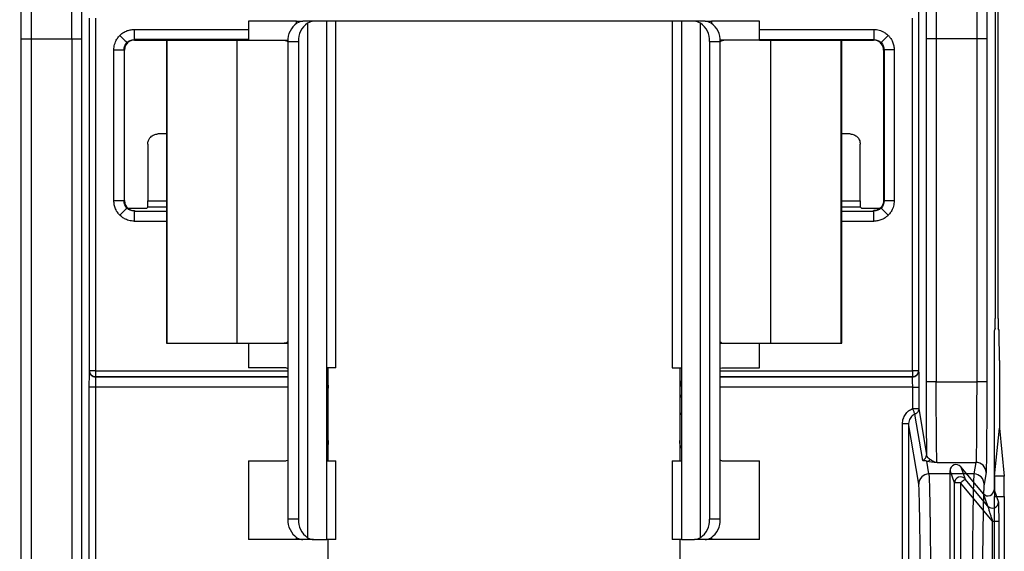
# Model space of a CAD drawing. Extents: x 897.4 to 914.4, y -8.5 to 2.5.
# Tile 26 of 102: x 902.4 to 903.4, y -1.2 to -0.7. Entities that reach past the tile are written whole.
import ezdxf

# ---------------------------------------------------------------- set-up
doc = ezdxf.new("R2010")
doc.units = 0
doc.header["$LTSCALE"] = 4
doc.header["$MEASUREMENT"] = 0
doc.layers.get('0').update_dxf_attribs({"linetype": 'CONTINUOUS'})
doc.layers.get('DEFPOINTS').update_dxf_attribs({"linetype": 'CONTINUOUS'})
doc.layers.add('DIMENSIONS', color=140, linetype='CONTINUOUS')
doc.styles.get("Standard").update_dxf_attribs({"font": 'romans.shx'})
doc.dimstyles.get("Standard").update_dxf_attribs({"dimtxt": 0.15, "dimasz": 0.18, "dimexe": 0.0625, "dimexo": 0.125, "dimgap": 0.0625, "dimtad": 0, "dimtih": 1, "dimtoh": 1, "dimzin": 0, "dimdsep": 46, "dimtxsty": 'Standard', "dimcen": 0, "dimadec": 0, "dimazin": 0, "dimtfac": 1, "dimtofl": 0, "dimtmove": 0, "dimatfit": 3, "dimfxl": 1, "dimtolj": 1, "dimtzin": 0, "dimarcsym": 0})

# ---------------------------------------------------------------- blocks, each defined once
blk = doc.blocks.new('*D13')
at = {"layer": 'DEFPOINTS', "color": 0, "transparency": 16777216}
for p in [(901.68601, -0.17773), (902.1819, -0.17773), (901.68601, -2.29483)]:
    blk.add_point(p, dxfattribs=at)
at = {"layer": 'DIMENSIONS', "color": 0, "lineweight": -2, "transparency": 16777216}
for p, q in [((901.68601, -0.30273), (901.68601, -2.35733)), ((902.1819, -0.30273), (902.1819, -2.35733)), ((901.86601, -2.29483), (902.0019, -2.29483)), ((902.1819, -2.29483), (902.3619, -2.29483))]:
    blk.add_line(p, q, dxfattribs=at)
at = {"layer": 'DIMENSIONS', "color": 0, "transparency": 16777216}
for points in [[(901.86601, -2.26483), (901.86601, -2.32483), (901.68601, -2.29483)], [(902.0019, -2.26483), (902.0019, -2.32483), (902.1819, -2.29483)]]:
    blk.add_solid(points, dxfattribs=at)
at = {"layer": 'DIMENSIONS', "color": 0, "transparency": 16777216, "insert": (902.83154, -2.29483), "char_height": 0.15, "attachment_point": 5}
blk.add_mtext('\\A1;0.50\\P [12.6]', dxfattribs=at)

msp = doc.modelspace()

# ---------------------------------------------------------------- linework, layer by layer
for p, q in [((903.37248, -0.57055), (903.37248, -0.96845)), ((903.37524, -0.96845), (903.37524, -0.57055)), ((903.29768, -0.6698), (903.29768, -1.01971)), ((902.4901, -1.01971), (902.4901, -0.67571)), ((902.49601, -0.67571), (902.49601, -1.01971)), ((902.6451, -0.67891), (902.6451, -0.69741)), ((902.69164, -0.67891), (902.6451, -0.67891)), ((902.69164, -0.67891), (902.69784, -0.67891)), ((902.69164, -0.68101), (902.69164, -0.67891)), ((902.70838, -0.67891), (902.69784, -0.67891)), ((902.70248, -0.68069), (902.70248, -1.18225)), ((902.72111, -0.67891), (902.70838, -0.67891)), ((902.72111, -1.18403), (902.72111, -0.67891)), ((902.73011, -0.67891), (902.72111, -0.67891)), ((902.73011, -1.0167), (902.73011, -0.67891)), ((903.05767, -0.67891), (902.73011, -0.67891)), ((903.05767, -0.67891), (903.05767, -1.0167)), ((903.06667, -0.67891), (903.05767, -0.67891)), ((903.06667, -0.67891), (903.06667, -1.18403)), ((903.0794, -0.67891), (903.06667, -0.67891)), ((903.08994, -0.67891), (903.0794, -0.67891)), ((903.0853, -1.18225), (903.0853, -0.68069)), ((903.08994, -0.67891), (903.09615, -0.67891)), ((903.14268, -0.67891), (903.09615, -0.67891)), ((903.09615, -0.67891), (903.09615, -0.68101)), ((903.14268, -0.69741), (903.14268, -0.67891)), ((903.29178, -1.01971), (903.29178, -0.67571)), ((902.53354, -0.68687), (902.53354, -0.69671)), ((902.53354, -0.68687), (902.6451, -0.68687)), ((903.14268, -0.68687), (903.25424, -0.68687)), ((903.25424, -0.68687), (903.25424, -0.69671)), ((902.42361, -1.31346), (902.42361, -0.69583)), ((902.42361, -0.69583), (902.43345, -0.69583)), ((902.43345, -0.69583), (902.47284, -0.69583)), ((902.43345, -1.31346), (902.43345, -0.69583)), ((902.47284, -0.69583), (902.47284, -1.31346)), ((902.47284, -0.69583), (902.48268, -0.69583)), ((902.48268, -1.31346), (902.48268, -0.69583)), ((902.53354, -0.69671), (902.53397, -0.69714)), ((902.6451, -0.69671), (902.53354, -0.69671)), ((902.53397, -0.69714), (902.6451, -0.69714)), ((902.56494, -0.69741), (902.56494, -0.99269)), ((902.56525, -0.69741), (902.56494, -0.69741)), ((902.56525, -0.99269), (902.56525, -0.69741)), ((902.56525, -0.69741), (902.56527, -0.69741)), ((902.56527, -0.99269), (902.56527, -0.69741)), ((902.56554, -0.69741), (902.56527, -0.69741)), ((902.56554, -0.69741), (902.56554, -0.99269)), ((902.56554, -0.69741), (902.63387, -0.69741)), ((902.63387, -0.99269), (902.63387, -0.69741)), ((902.63387, -0.69741), (902.67976, -0.69741)), ((902.67976, -0.69741), (902.6833, -0.69741)), ((902.68327, -0.69859), (902.69361, -0.69859)), ((902.68327, -0.69859), (902.68327, -1.16434)), ((902.69361, -0.69859), (902.69361, -1.16434)), ((903.09418, -0.69859), (903.09418, -1.16434)), ((903.09418, -0.69859), (903.10451, -0.69859)), ((903.10803, -0.69741), (903.10449, -0.69741)), ((903.10451, -1.16434), (903.10451, -0.69859)), ((903.15391, -0.69741), (903.10803, -0.69741)), ((903.14268, -0.69671), (903.25424, -0.69671)), ((903.14268, -0.69714), (903.25381, -0.69714)), ((903.15391, -0.99269), (903.15391, -0.69741)), ((903.22224, -0.69741), (903.15391, -0.69741)), ((903.22224, -0.99269), (903.22224, -0.69741)), ((903.22285, -0.69741), (903.22224, -0.69741)), ((903.22285, -0.99269), (903.22285, -0.69741)), ((903.25381, -0.69714), (903.25424, -0.69671)), ((903.26816, -0.69263), (903.2612, -0.69959)), ((903.30511, -0.69583), (903.30511, -1.03021)), ((903.31495, -0.69583), (903.30511, -0.69583)), ((903.31495, -0.69583), (903.31495, -1.03021)), ((903.35433, -0.69583), (903.31495, -0.69583)), ((903.35433, -0.69583), (903.35433, -1.03021)), ((903.36417, -0.69583), (903.35433, -0.69583)), ((903.36417, -0.69583), (903.36417, -1.03021)), ((902.51386, -0.85402), (902.51386, -0.70655)), ((902.51386, -0.70655), (902.5237, -0.70655)), ((902.5237, -0.70655), (902.5237, -0.85402)), ((902.52413, -0.70698), (902.5237, -0.70655)), ((902.52413, -0.85359), (902.52413, -0.70698)), ((903.26408, -0.70655), (903.26365, -0.70698)), ((903.26365, -0.70698), (903.26365, -0.85359)), ((903.26408, -0.70655), (903.26408, -0.85402)), ((903.27392, -0.70655), (903.26408, -0.70655)), ((903.27392, -0.70655), (903.27392, -0.85402)), ((902.56494, -0.78873), (902.55664, -0.78873)), ((903.23114, -0.78873), (903.22285, -0.78873)), ((902.54681, -0.79879), (902.54684, -0.85379)), ((903.24095, -0.85379), (903.24097, -0.79879)), ((902.5237, -0.85402), (902.52413, -0.85359)), ((903.26365, -0.85359), (903.26408, -0.85402)), ((902.5237, -0.85402), (902.51386, -0.85402)), ((902.52763, -0.86094), (902.54579, -0.86094)), ((902.54678, -0.85995), (902.54579, -0.86094)), ((902.56494, -0.85995), (902.54678, -0.85995)), ((902.54684, -0.85379), (902.56494, -0.85379)), ((903.22285, -0.85379), (903.24095, -0.85379)), ((903.241, -0.85995), (903.22285, -0.85995)), ((903.24095, -0.85379), (903.24095, -0.85404)), ((903.24199, -0.86094), (903.241, -0.85995)), ((903.24199, -0.86094), (903.26014, -0.86094)), ((903.26816, -0.86794), (903.2612, -0.86098)), ((903.27392, -0.85402), (903.26408, -0.85402)), ((902.53354, -0.86343), (902.53397, -0.86343)), ((902.53397, -0.86343), (902.53354, -0.86386)), ((902.53354, -0.86386), (902.53354, -0.87371)), ((902.53354, -0.86386), (902.56494, -0.86386)), ((903.22285, -0.86386), (903.25424, -0.86386)), ((903.25424, -0.86386), (903.25381, -0.86343)), ((903.25381, -0.86343), (903.25424, -0.86343)), ((903.25424, -0.87371), (903.25424, -0.86386)), ((902.53354, -0.87371), (902.56494, -0.87371)), ((903.22285, -0.87371), (903.25424, -0.87371)), ((903.3724, -0.97829), (903.37155, -0.97998)), ((903.37617, -0.97998), (903.37533, -0.97829)), ((902.56494, -0.99269), (902.56525, -0.99269)), ((902.56527, -0.99269), (902.56525, -0.99269)), ((902.56527, -0.99269), (902.56554, -0.99269)), ((902.56554, -0.99269), (902.63387, -0.99269)), ((902.63387, -0.99269), (902.67976, -0.99269)), ((902.6451, -0.99269), (902.6451, -1.0167)), ((902.67976, -0.99269), (902.68327, -0.99269)), ((903.10451, -0.99269), (903.10803, -0.99269)), ((903.10803, -0.99269), (903.15391, -0.99269)), ((903.14268, -1.0167), (903.14268, -0.99269)), ((903.15391, -0.99269), (903.22224, -0.99269)), ((903.22224, -0.99269), (903.22285, -0.99269)), ((902.68161, -1.0167), (902.6451, -1.0167)), ((902.68161, -1.0167), (902.68327, -1.01728)), ((902.73011, -1.0167), (902.72111, -1.0167)), ((902.72263, -1.03639), (902.72263, -1.0167)), ((903.05767, -1.0167), (903.06667, -1.0167)), ((903.06515, -1.0167), (903.06515, -1.03639)), ((903.10451, -1.01708), (903.10617, -1.0167)), ((903.10617, -1.0167), (903.14268, -1.0167)), ((903.3713, -1.0095), (903.3713, -1.1356)), ((903.37642, -1.0095), (903.37642, -1.07558)), ((902.49002, -1.01979), (902.4901, -1.01971)), ((902.49601, -1.01971), (902.4901, -1.01971)), ((902.49601, -1.02561), (902.49592, -1.0257)), ((902.68327, -1.0257), (902.49592, -1.0257)), ((902.49601, -1.01971), (902.49601, -1.02561)), ((902.49601, -1.01971), (902.68327, -1.01971)), ((902.68327, -1.02561), (902.49601, -1.02561)), ((903.10451, -1.01971), (903.29178, -1.01971)), ((903.29178, -1.02561), (903.10451, -1.02561)), ((903.29186, -1.0257), (903.10451, -1.0257)), ((903.29768, -1.01971), (903.29178, -1.01971)), ((903.29178, -1.01971), (903.29178, -1.02561)), ((903.29186, -1.0257), (903.29178, -1.02561)), ((903.29768, -1.01971), (903.29777, -1.01979)), ((902.48988, -1.20674), (902.48988, -1.03554)), ((902.49579, -1.03554), (902.48988, -1.03554)), ((902.49579, -1.03554), (902.49579, -1.20674)), ((902.68327, -1.03554), (902.49579, -1.03554)), ((902.72111, -1.03286), (902.72241, -1.03473)), ((903.06537, -1.03473), (903.06667, -1.03286)), ((903.292, -1.03554), (903.10451, -1.03554)), ((903.292, -1.0564), (903.292, -1.03554)), ((903.292, -1.03554), (903.2979, -1.03554)), ((903.2979, -1.03554), (903.2979, -1.0564)), ((903.31495, -1.03021), (903.30511, -1.03021)), ((903.31495, -1.03021), (903.35433, -1.03021)), ((903.36417, -1.03021), (903.35433, -1.03021)), ((902.72263, -1.04533), (902.72111, -1.04316)), ((902.72263, -1.04548), (902.72111, -1.0433)), ((902.72263, -1.08757), (902.72263, -1.03639)), ((903.06515, -1.03639), (903.06515, -1.08757)), ((903.06667, -1.04316), (903.06515, -1.04533)), ((903.06667, -1.0433), (903.06515, -1.04548)), ((902.72263, -1.06264), (902.72111, -1.06046)), ((903.06667, -1.06046), (903.06515, -1.06264)), ((903.292, -1.0564), (903.2979, -1.0564)), ((903.30173, -1.10701), (903.29421, -1.06187)), ((903.2979, -1.0564), (903.30542, -1.10155)), ((903.28215, -1.07102), (903.28806, -1.07102)), ((903.28215, -1.20674), (903.28215, -1.07102)), ((903.28806, -1.07102), (903.28806, -1.20674)), ((903.29788, -1.12998), (903.28806, -1.07102)), ((903.37176, -1.12237), (903.37642, -1.07558)), ((903.37642, -1.07558), (903.38109, -1.12237)), ((902.72263, -1.10726), (902.72263, -1.08757)), ((903.06515, -1.08757), (903.06515, -1.10726)), ((902.6451, -1.10726), (902.6451, -1.18403)), ((902.6451, -1.10726), (902.68161, -1.10726)), ((902.68327, -1.10688), (902.68161, -1.10726)), ((902.72111, -1.10726), (902.73011, -1.10726)), ((902.73011, -1.18403), (902.73011, -1.10726)), ((903.05767, -1.10726), (903.05767, -1.18403)), ((903.05767, -1.10726), (903.06667, -1.10726)), ((903.10617, -1.10726), (903.10451, -1.10668)), ((903.10617, -1.10726), (903.14268, -1.10726)), ((903.14268, -1.18403), (903.14268, -1.10726)), ((903.30772, -1.12016), (903.30564, -1.10766)), ((903.31568, -1.10884), (903.3536, -1.10884)), ((903.3536, -1.10884), (903.35171, -1.12016)), ((903.35171, -1.12016), (903.30772, -1.12016)), ((903.33272, -1.12885), (903.32836, -1.11687)), ((903.32836, -1.3252), (903.32836, -1.11687)), ((903.33879, -1.11308), (903.34315, -1.12506)), ((903.36087, -1.1394), (903.33879, -1.11308)), ((903.36344, -1.11867), (903.36156, -1.12998)), ((903.33272, -1.31322), (903.33272, -1.12885)), ((903.33862, -1.12885), (903.33272, -1.12885)), ((903.33862, -1.12885), (903.33862, -1.31322)), ((903.36986, -1.16608), (903.33862, -1.12885)), ((903.36523, -1.15138), (903.34315, -1.12506)), ((903.38109, -1.12237), (903.37176, -1.12237)), ((903.36523, -1.15138), (903.36087, -1.1394)), ((903.3713, -1.1356), (903.37566, -1.14758)), ((903.3716, -1.30009), (903.3716, -1.14198)), ((903.3716, -1.14198), (903.38125, -1.14198)), ((903.38125, -1.14198), (903.38125, -1.30009)), ((902.69361, -1.16434), (902.68327, -1.16434)), ((903.10451, -1.16434), (903.09418, -1.16434)), ((903.36986, -1.27599), (903.36986, -1.16608)), ((903.36986, -1.16608), (903.37576, -1.16608)), ((903.37576, -1.16608), (903.37576, -1.27599)), ((902.69164, -1.18403), (902.6451, -1.18403)), ((902.69164, -1.18403), (902.69164, -1.18193)), ((902.69784, -1.18403), (902.69164, -1.18403)), ((902.70838, -1.18403), (902.69784, -1.18403)), ((902.70838, -1.18403), (902.72111, -1.18403)), ((902.73011, -1.18403), (902.72111, -1.18403)), ((902.72263, -1.21273), (902.72263, -1.18403)), ((903.06667, -1.18403), (903.05767, -1.18403)), ((903.06515, -1.18403), (903.06515, -1.21273)), ((903.06667, -1.18403), (903.0794, -1.18403)), ((903.08994, -1.18403), (903.0794, -1.18403)), ((903.09615, -1.18403), (903.08994, -1.18403)), ((903.09615, -1.18193), (903.09615, -1.18403)), ((903.14268, -1.18403), (903.09615, -1.18403))]:
    msp.add_line(p, q)
at = {"flags": 128}
for points in [[(902.51962, -0.69263), (902.52097, -0.69398), (902.52227, -0.69528), (902.52346, -0.69647), (902.52451, -0.69752), (902.52538, -0.69839), (902.52603, -0.69904), (902.52643, -0.69944), (902.52658, -0.69959)], [(902.52658, -0.86098), (902.52643, -0.86113), (902.52603, -0.86154), (902.52538, -0.86218), (902.52451, -0.86305), (902.52346, -0.8641), (902.52227, -0.8653), (902.52097, -0.86659), (902.51962, -0.86794)], [(903.34315, -1.12506), (903.34305, -1.12513), (903.34279, -1.12535), (903.34237, -1.12571), (903.34181, -1.12618), (903.34112, -1.12675), (903.34034, -1.12741), (903.3395, -1.12812), (903.33862, -1.12885)]]:
    msp.add_lwpolyline(points, dxfattribs=at)
for centre, radius, start, end in [((902.70387, -0.69765), 0.02062, 124.64028, 182.61467), ((902.7142, -0.69765), 0.02062, 124.64055, 182.61458), ((903.07358, -0.69765), 0.02062, 357.38527, 55.35969), ((903.08392, -0.69765), 0.02062, 357.38531, 55.35965), ((902.49592, -1.01979), 0.00591, 180.00471, 269.99494), ((903.29186, -1.01979), 0.00591, 270.00514, 359.99478), ((903.29952, -1.10154), 0.0059, 291.9697, 359.94907), ((903.30549, -1.10223), 0.00543, 271.56876, 314.80381), ((903.3536, -1.11868), 0.00984, 0.06882, 90.00764), ((903.30772, -1.13), 0.00984, 89.99228, 179.9312), ((903.35172, -1.13), 0.00984, 0.06871, 90.00775), ((903.33862, -1.12885), 0.00591, 40.02152, 179.97846), ((903.36975, -1.14758), 0.00591, 220.02168, 359.9783), ((902.70387, -1.16528), 0.02062, 177.38531, 235.35977), ((902.7142, -1.16528), 0.02062, 177.38539, 235.35949), ((903.07358, -1.16528), 0.02062, 304.64026, 2.61476), ((903.08392, -1.16528), 0.02062, 304.6403, 2.61472)]:
    msp.add_arc(centre, radius, start, end)
for centre, major_axis, ratio, start_param, end_param in [((903.3724, -0.96845), (0, 0.00984), 0.008727, 3.159046, 4.712389), ((903.37533, -0.96845), (0, 0.00984), 0.008727, 1.570796, 3.124139), ((903.37156, -1.0095), (0, 0.02953), 0.008727, 0.017453, 1.570796), ((903.37617, -1.0095), (0, 0.02953), 0.008727, 4.712389, 6.265732), ((903.33426, -1.11687), (-0.00202, 0.00555), 0.999675, 5.061559, 7.504811), ((903.37177, -1.14198), (0, 0.01969), 0.008727, 0.08727, 1.570796), ((903.38107, -1.14198), (0, 0.01969), 0.008727, 4.712389, 6.195916), ((903.36539, -1.1356), (0.00202, -0.00555), 0.999675, 5.061559, 7.504811)]:
    msp.add_ellipse(centre, major_axis=major_axis, ratio=ratio, start_param=start_param, end_param=end_param)
for points, knots in [([(902.43345, -0.69583), (902.43345, -0.6863), (902.43344, -0.67678), (902.43339, -0.65897), (902.43335, -0.65069), (902.43325, -0.63644), (902.43319, -0.63048), (902.43306, -0.62165), (902.43299, -0.61878), (902.43292, -0.61765)], [0, 0, 0, 0, 0.25, 0.25, 0.5, 0.5, 0.75, 0.75, 1, 1, 1, 1]), ([(902.47284, -0.69583), (902.47284, -0.69394), (902.47284, -0.69011), (902.47284, -0.68429), (902.47285, -0.67834), (902.47287, -0.6723), (902.47289, -0.66622), (902.47291, -0.66016), (902.47294, -0.65419), (902.47297, -0.64837), (902.473, -0.64278), (902.47304, -0.63751), (902.47309, -0.63264), (902.47313, -0.62825), (902.47319, -0.62445), (902.47324, -0.62134), (902.4733, -0.61894), (902.47334, -0.61808), (902.47337, -0.61765)], [0, 0, 0, 0, 0.049462, 0.100663, 0.153603, 0.208281, 0.264698, 0.322853, 0.382746, 0.444378, 0.507748, 0.572856, 0.639702, 0.708287, 0.778608, 0.850668, 0.924465, 1, 1, 1, 1]), ([(903.31442, -0.61765), (903.31443, -0.61792), (903.31446, -0.61845), (903.3145, -0.61977), (903.31454, -0.62142), (903.31458, -0.62342), (903.31462, -0.62574), (903.31465, -0.62834), (903.31468, -0.6312), (903.31471, -0.63429), (903.31474, -0.63759), (903.31477, -0.64106), (903.31479, -0.64469), (903.31481, -0.64844), (903.31484, -0.65229), (903.31486, -0.65623), (903.31487, -0.66022), (903.31489, -0.66425), (903.3149, -0.6683), (903.31491, -0.67235), (903.31492, -0.67638), (903.31493, -0.68038), (903.31494, -0.68433), (903.31494, -0.68823), (903.31495, -0.69205), (903.31495, -0.69458), (903.31495, -0.69583)], [0, 0, 0, 0, 0.050554, 0.100335, 0.149343, 0.197578, 0.245041, 0.291731, 0.337648, 0.382793, 0.427164, 0.470763, 0.513589, 0.555643, 0.596923, 0.637431, 0.677166, 0.716128, 0.754317, 0.791733, 0.828376, 0.864247, 0.899344, 0.933669, 0.967221, 1, 1, 1, 1]), ([(903.35486, -0.61765), (903.35479, -0.61878), (903.35472, -0.62165), (903.35459, -0.63048), (903.35453, -0.63644), (903.35443, -0.65069), (903.3544, -0.65897), (903.35434, -0.67678), (903.35433, -0.6863), (903.35433, -0.69583)], [0, 0, 0, 0, 0.25, 0.25, 0.5, 0.5, 0.75, 0.75, 1, 1, 1, 1]), ([(902.42361, -0.69583), (902.42361, -0.69421), (902.42361, -0.69099), (902.4236, -0.68619), (902.4236, -0.68144), (902.42359, -0.67676), (902.42357, -0.6696), (902.42353, -0.6603), (902.42346, -0.64984), (902.42338, -0.64096), (902.42329, -0.6349), (902.42322, -0.63103), (902.42315, -0.62864), (902.4231, -0.62783), (902.42308, -0.62742)], [0, 0, 0, 0, 0.04854, 0.096737, 0.144829, 0.193058, 0.241663, 0.370746, 0.500036, 0.629122, 0.758414, 0.839083, 0.919241, 1, 1, 1, 1]), ([(902.48268, -0.69583), (902.48268, -0.68749), (902.48269, -0.67916), (902.48274, -0.66358), (902.48278, -0.65633), (902.48288, -0.64387), (902.48294, -0.63865), (902.48306, -0.63092), (902.48314, -0.62841), (902.48321, -0.62742)], [0, 0, 0, 0, 0.25, 0.25, 0.5, 0.5, 0.75, 0.75, 1, 1, 1, 1]), ([(903.30458, -0.62742), (903.30465, -0.62841), (903.30472, -0.63092), (903.30485, -0.63865), (903.30491, -0.64387), (903.305, -0.65633), (903.30504, -0.66358), (903.30509, -0.67916), (903.30511, -0.68749), (903.30511, -0.69583)], [0, 0, 0, 0, 0.25, 0.25, 0.5, 0.5, 0.75, 0.75, 1, 1, 1, 1]), ([(903.3647, -0.62742), (903.36469, -0.62764), (903.36466, -0.62809), (903.36462, -0.62918), (903.36458, -0.63057), (903.36454, -0.6323), (903.36448, -0.63547), (903.36441, -0.64095), (903.36432, -0.64983), (903.36426, -0.66029), (903.36421, -0.67056), (903.36419, -0.67983), (903.36418, -0.68777), (903.36417, -0.69314), (903.36417, -0.69583)], [0, 0, 0, 0, 0.048542, 0.09674, 0.144834, 0.193065, 0.241671, 0.370757, 0.500048, 0.629132, 0.758422, 0.839089, 0.919244, 1, 1, 1, 1]), ([(902.51962, -0.69263), (902.52025, -0.69205), (902.52151, -0.69088), (902.52367, -0.68946), (902.52636, -0.68813), (902.52967, -0.68708), (902.53225, -0.68694), (902.53354, -0.68687)], [0, 0, 0, 0, 0.1665538, 0.332327, 0.5001878, 0.7493631, 1, 1, 1, 1]), ([(903.25424, -0.68687), (903.2551, -0.6869), (903.25681, -0.68696), (903.25934, -0.68749), (903.26219, -0.68845), (903.26527, -0.69005), (903.26719, -0.69177), (903.26816, -0.69263)], [0, 0, 0, 0, 0.166559, 0.332336, 0.500198, 0.749371, 1, 1, 1, 1]), ([(902.51386, -0.70655), (902.51389, -0.70569), (902.51395, -0.70398), (902.51448, -0.70145), (902.51544, -0.69861), (902.51704, -0.69552), (902.51876, -0.6936), (902.51962, -0.69263)], [0, 0, 0, 0, 0.1665593, 0.3323359, 0.5001978, 0.7493706, 1, 1, 1, 1]), ([(902.53397, -0.69714), (902.53333, -0.69718), (902.53204, -0.69725), (902.53018, -0.69784), (902.52847, -0.69875), (902.52697, -0.69998), (902.52574, -0.70148), (902.52483, -0.70319), (902.52424, -0.70505), (902.52417, -0.70634), (902.52413, -0.70698)], [0, 0, 0, 0, 0.125002, 0.250002, 0.375001, 0.5, 0.624999, 0.749998, 0.874998, 1, 1, 1, 1]), ([(903.10451, -0.69879), (903.10491, -0.69846), (903.10603, -0.6975), (903.10724, -0.69745), (903.10803, -0.69741)], [0, 0, 0, 0, 0.350264, 1, 1, 1, 1]), ([(903.26365, -0.70698), (903.26361, -0.70634), (903.26354, -0.70505), (903.26296, -0.70319), (903.26205, -0.70148), (903.26081, -0.69998), (903.25931, -0.69875), (903.2576, -0.69784), (903.25574, -0.69725), (903.25445, -0.69718), (903.25381, -0.69714)], [0, 0, 0, 0, 0.125002, 0.250002, 0.375001, 0.5, 0.624999, 0.749998, 0.874998, 1, 1, 1, 1]), ([(903.26816, -0.69263), (903.26874, -0.69326), (903.26991, -0.69452), (903.27133, -0.69668), (903.27266, -0.69937), (903.27371, -0.70268), (903.27385, -0.70526), (903.27392, -0.70655)], [0, 0, 0, 0, 0.166554, 0.332327, 0.500188, 0.749363, 1, 1, 1, 1]), ([(902.54681, -0.79879), (902.54685, -0.79814), (902.54692, -0.79691), (902.54741, -0.79521), (902.54807, -0.79378), (902.54884, -0.79262), (902.55027, -0.79097), (902.5528, -0.78917), (902.55538, -0.78888), (902.55664, -0.78873)], [0, 0, 0, 0, 0.124614, 0.237435, 0.338467, 0.427718, 0.505205, 0.759277, 1, 1, 1, 1]), ([(903.23114, -0.78873), (903.23176, -0.78877), (903.23302, -0.78884), (903.23486, -0.78941), (903.2366, -0.79034), (903.23848, -0.79191), (903.24045, -0.79466), (903.24078, -0.79729), (903.24097, -0.79879)], [0, 0, 0, 0, 0.1193715, 0.2419341, 0.3678897, 0.4974239, 0.7124005, 1, 1, 1, 1]), ([(902.52413, -0.85359), (902.52417, -0.85422), (902.52424, -0.85548), (902.52479, -0.85729), (902.52566, -0.85897), (902.52684, -0.86045), (902.52827, -0.86168), (902.5299, -0.86261), (902.53168, -0.86324), (902.53292, -0.86336), (902.53354, -0.86342)], [0, 0, 0, 0, 0.125633, 0.251084, 0.376353, 0.501442, 0.62635, 0.751079, 0.875629, 1, 1, 1, 1]), ([(903.26365, -0.85359), (903.26362, -0.85423), (903.26356, -0.85548), (903.26302, -0.85728), (903.26215, -0.85895), (903.26096, -0.86044), (903.25949, -0.86172), (903.25782, -0.86264), (903.25605, -0.86325), (903.25484, -0.86337), (903.25424, -0.86342)], [0, 0, 0, 0, 0.126854, 0.249349, 0.372246, 0.500264, 0.628407, 0.759536, 0.879045, 1, 1, 1, 1]), ([(902.51962, -0.86794), (902.51904, -0.86731), (902.51787, -0.86606), (902.51645, -0.86389), (902.51512, -0.8612), (902.51407, -0.85789), (902.51393, -0.85531), (902.51386, -0.85402)], [0, 0, 0, 0, 0.166554, 0.332327, 0.500188, 0.749363, 1, 1, 1, 1]), ([(902.54678, -0.85995), (902.54679, -0.85991), (902.5468, -0.85983), (902.54681, -0.85917), (902.54682, -0.858), (902.54683, -0.85618), (902.54684, -0.85459), (902.54684, -0.85379)], [0, 0, 0, 0, 0.168331, 0.331062, 0.500803, 0.749603, 1, 1, 1, 1]), ([(903.24095, -0.85404), (903.24095, -0.85456), (903.24095, -0.85558), (903.24095, -0.85702), (903.24096, -0.85843), (903.24098, -0.8597), (903.24099, -0.85987), (903.241, -0.85995)], [0, 0, 0, 0, 0.1681952, 0.3311471, 0.5007486, 0.7495789, 1, 1, 1, 1]), ([(903.27392, -0.85402), (903.27389, -0.85488), (903.27383, -0.85659), (903.27331, -0.85913), (903.27234, -0.86197), (903.27075, -0.86505), (903.26902, -0.86698), (903.26816, -0.86794)], [0, 0, 0, 0, 0.1665593, 0.3323359, 0.5001978, 0.7493706, 1, 1, 1, 1]), ([(902.53354, -0.87371), (902.53269, -0.87367), (902.53097, -0.87361), (902.52844, -0.87309), (902.5256, -0.87212), (902.52251, -0.87053), (902.52059, -0.8688), (902.51962, -0.86794)], [0, 0, 0, 0, 0.166559, 0.332336, 0.500198, 0.749371, 1, 1, 1, 1]), ([(903.26816, -0.86794), (903.26753, -0.86852), (903.26627, -0.86969), (903.26411, -0.87111), (903.26142, -0.87244), (903.25811, -0.87349), (903.25553, -0.87363), (903.25424, -0.87371)], [0, 0, 0, 0, 0.166554, 0.332327, 0.500188, 0.749363, 1, 1, 1, 1]), ([(902.68327, -0.99131), (902.68288, -0.99165), (902.68175, -0.9926), (902.68054, -0.99266), (902.67976, -0.99269)], [0, 0, 0, 0, 0.350264, 1, 1, 1, 1]), ([(903.10451, -0.99131), (903.10491, -0.99165), (903.10603, -0.9926), (903.10724, -0.99266), (903.10803, -0.99269)], [0, 0, 0, 0, 0.350264, 1, 1, 1, 1]), ([(902.48988, -1.03554), (902.48988, -1.03489), (902.48988, -1.03358), (902.48988, -1.03164), (902.48989, -1.02837), (902.48991, -1.02506), (902.48994, -1.02234), (902.48997, -1.02089), (902.48999, -1.01997), (902.49001, -1.01985), (902.49002, -1.01979)], [0, 0, 0, 0, 0.0797399, 0.1595151, 0.2405663, 0.49938, 0.6279733, 0.7595647, 0.8790578, 1, 1, 1, 1]), ([(902.49601, -1.02561), (902.4959, -1.02561), (902.49573, -1.02561), (902.49537, -1.02558), (902.49473, -1.0255), (902.49341, -1.02512), (902.4919, -1.02411), (902.49045, -1.02221), (902.49023, -1.02066), (902.4901, -1.01971)], [0, 0, 0, 0, 0.032671, 0.057605, 0.117135, 0.241141, 0.500843, 0.6945, 1, 1, 1, 1]), ([(902.49592, -1.0257), (902.4959, -1.02572), (902.49588, -1.02679), (902.49583, -1.03043), (902.49581, -1.03298), (902.49579, -1.03554)], [0, 0, 0, 0, 0.5, 0.5, 1, 1, 1, 1]), ([(903.29768, -1.01971), (903.29764, -1.02023), (903.29757, -1.02118), (903.29708, -1.02238), (903.29653, -1.02325), (903.29561, -1.0243), (903.29437, -1.02512), (903.29305, -1.0255), (903.29242, -1.02558), (903.29206, -1.02561), (903.29188, -1.02561), (903.29178, -1.02561)], [0, 0, 0, 0, 0.1675145, 0.3068189, 0.4178439, 0.5005348, 0.7595228, 0.8831874, 0.9425533, 0.9657731, 1, 1, 1, 1]), ([(903.292, -1.03554), (903.29197, -1.03298), (903.29195, -1.03043), (903.29191, -1.02679), (903.29188, -1.02572), (903.29186, -1.0257)], [0, 0, 0, 0, 0.5, 0.5, 1, 1, 1, 1]), ([(903.29777, -1.01979), (903.29777, -1.01982), (903.29778, -1.01988), (903.2978, -1.02028), (903.29783, -1.02135), (903.29786, -1.02355), (903.29788, -1.02686), (903.29789, -1.02964), (903.2979, -1.03258), (903.2979, -1.03455), (903.2979, -1.03554)], [0, 0, 0, 0, 0.079743, 0.159521, 0.240575, 0.499392, 0.627985, 0.759573, 0.879062, 1, 1, 1, 1]), ([(902.72111, -1.02943), (902.72143, -1.03006), (902.72251, -1.03221), (902.72258, -1.03466), (902.72263, -1.03639)], [0, 0, 0, 0, 0.291692, 1, 1, 1, 1]), ([(903.06667, -1.02943), (903.06636, -1.03006), (903.06527, -1.03221), (903.0652, -1.03466), (903.06515, -1.03639)], [0, 0, 0, 0, 0.291693, 1, 1, 1, 1]), ([(903.30511, -1.03021), (903.30511, -1.04403), (903.30513, -1.05784), (903.30524, -1.08251), (903.30532, -1.09335), (903.30542, -1.10155)], [0, 0, 0, 0, 0.5, 0.5, 1, 1, 1, 1]), ([(903.31568, -1.10884), (903.31558, -1.10832), (903.31549, -1.10589), (903.31531, -1.09754), (903.31523, -1.09164), (903.31509, -1.07718), (903.31504, -1.06864), (903.31497, -1.05013), (903.31495, -1.04017), (903.31495, -1.03021)], [0, 0, 0, 0, 0.25, 0.25, 0.5, 0.5, 0.75, 0.75, 1, 1, 1, 1]), ([(903.35433, -1.03021), (903.35433, -1.04017), (903.35431, -1.05013), (903.35424, -1.06864), (903.35419, -1.07718), (903.35405, -1.09164), (903.35397, -1.09754), (903.35379, -1.10589), (903.3537, -1.10832), (903.3536, -1.10884)], [0, 0, 0, 0, 0.25, 0.25, 0.5, 0.5, 0.75, 0.75, 1, 1, 1, 1]), ([(903.36417, -1.03021), (903.36417, -1.03202), (903.36417, -1.03562), (903.36417, -1.041), (903.36416, -1.04631), (903.36415, -1.05157), (903.36414, -1.05676), (903.36411, -1.06565), (903.36406, -1.07776), (903.36396, -1.09156), (903.36385, -1.10307), (903.36373, -1.1106), (903.36363, -1.11515), (903.36353, -1.11774), (903.36347, -1.11836), (903.36344, -1.11867)], [0, 0, 0, 0, 0.040373, 0.080455, 0.120394, 0.160341, 0.200447, 0.240862, 0.370379, 0.500048, 0.629567, 0.759239, 0.839661, 0.919512, 1, 1, 1, 1]), ([(903.28215, -1.07102), (903.28219, -1.07023), (903.28225, -1.06868), (903.28278, -1.0664), (903.28362, -1.06422), (903.28518, -1.06152), (903.28779, -1.0585), (903.29059, -1.0571), (903.292, -1.0564)], [0, 0, 0, 0, 0.126067, 0.249684, 0.373666, 0.500802, 0.749691, 1, 1, 1, 1]), ([(903.29421, -1.06187), (903.29363, -1.06215), (903.2924, -1.06273), (903.29075, -1.06412), (903.28932, -1.06598), (903.28827, -1.06834), (903.28813, -1.0701), (903.28806, -1.07102)], [0, 0, 0, 0, 0.165695, 0.348525, 0.548514, 0.765671, 1, 1, 1, 1]), ([(903.29421, -1.06187), (903.2942, -1.06183), (903.29418, -1.06173), (903.29398, -1.0612), (903.29354, -1.06025), (903.29293, -1.05862), (903.29235, -1.05724), (903.292, -1.0564)], [0, 0, 0, 0, 0.132047, 0.294727, 0.500978, 0.698763, 1, 1, 1, 1]), ([(903.2979, -1.0564), (903.29786, -1.05692), (903.29779, -1.05789), (903.29726, -1.05917), (903.2966, -1.06015), (903.29589, -1.06087), (903.29523, -1.06135), (903.29468, -1.06167), (903.29435, -1.06181), (903.29421, -1.06187)], [0, 0, 0, 0, 0.221253, 0.416477, 0.585592, 0.728531, 0.84525, 0.935733, 1, 1, 1, 1]), ([(902.72263, -1.08757), (902.72257, -1.08985), (902.7225, -1.09242), (902.72125, -1.09458), (902.72111, -1.09483)], [0, 0, 0, 0, 0.885348, 1, 1, 1, 1]), ([(903.06667, -1.09453), (903.06636, -1.0939), (903.06527, -1.09174), (903.0652, -1.0893), (903.06515, -1.08757)], [0, 0, 0, 0, 0.291693, 1, 1, 1, 1]), ([(903.30542, -1.10155), (903.30545, -1.10185), (903.30552, -1.10248), (903.30593, -1.10329), (903.30668, -1.10417), (903.30787, -1.10505), (903.30885, -1.10575), (903.30932, -1.10608)], [0, 0, 0, 0, 0.156768, 0.323439, 0.499399, 0.760409, 1, 1, 1, 1]), ([(903.30564, -1.10766), (903.30504, -1.10755), (903.30402, -1.10738), (903.30272, -1.10735), (903.30194, -1.10729), (903.3018, -1.1071), (903.30173, -1.10701)], [0, 0, 0, 0, 0.297415, 0.500548, 0.753628, 1, 1, 1, 1]), ([(903.30932, -1.10608), (903.30967, -1.10633), (903.31063, -1.107), (903.31229, -1.10783), (903.31408, -1.10849), (903.31519, -1.10873), (903.31568, -1.10884)], [0, 0, 0, 0, 0.183258, 0.500053, 0.780536, 1, 1, 1, 1]), ([(903.30772, -1.12016), (903.30775, -1.12038), (903.30781, -1.12082), (903.3079, -1.12195), (903.30798, -1.12341), (903.30806, -1.12519), (903.30814, -1.12728), (903.30822, -1.12965), (903.3083, -1.13229), (903.30837, -1.13517), (903.30844, -1.13828), (903.30851, -1.14159), (903.30858, -1.14508), (903.30864, -1.14875), (903.30871, -1.15256), (903.30877, -1.15651), (903.30883, -1.16057), (903.30889, -1.16473), (903.30894, -1.16898), (903.30899, -1.17329), (903.30904, -1.17766), (903.30909, -1.18207), (903.30914, -1.18651), (903.30918, -1.19096), (903.30923, -1.19541), (903.30927, -1.19985), (903.3093, -1.20427), (903.30937, -1.21266), (903.30947, -1.22552), (903.30958, -1.24353), (903.30968, -1.26234), (903.30976, -1.28182), (903.30984, -1.30183), (903.3099, -1.32223), (903.30994, -1.34288), (903.30998, -1.36366), (903.31, -1.38445), (903.31, -1.39831), (903.31, -1.4052)], [0, 0, 0, 0, 0.024358, 0.048306, 0.071844, 0.094972, 0.11769, 0.139997, 0.161895, 0.183383, 0.204461, 0.225129, 0.245387, 0.265235, 0.284673, 0.303701, 0.322319, 0.340527, 0.358325, 0.375713, 0.392691, 0.409259, 0.425417, 0.441165, 0.456503, 0.471431, 0.485948, 0.500056, 0.552343, 0.604121, 0.655389, 0.706147, 0.756396, 0.806136, 0.855366, 0.904087, 0.952298, 1, 1, 1, 1]), ([(903.35171, -1.12016), (903.35141, -1.12205), (903.35111, -1.13086), (903.35056, -1.1611), (903.35031, -1.18252), (903.34989, -1.23492), (903.34972, -1.26588), (903.34949, -1.33297), (903.34944, -1.36907), (903.34944, -1.4052)], [0, 0, 0, 0, 0.25, 0.25, 0.5, 0.5, 0.75, 0.75, 1, 1, 1, 1]), ([(903.30016, -1.4052), (903.30016, -1.40193), (903.30016, -1.3954), (903.30015, -1.38562), (903.30015, -1.37587), (903.30013, -1.36614), (903.30011, -1.35119), (903.30007, -1.33116), (903.3, -1.30626), (903.29991, -1.28194), (903.29975, -1.25039), (903.29951, -1.21423), (903.29921, -1.18436), (903.29894, -1.16501), (903.29873, -1.15307), (903.29852, -1.14355), (903.29833, -1.13734), (903.29816, -1.13347), (903.29802, -1.13112), (903.29793, -1.13036), (903.29788, -1.12998)], [0, 0, 0, 0, 0.023446, 0.046851, 0.070245, 0.093658, 0.11712, 0.178916, 0.240761, 0.304953, 0.369193, 0.499999, 0.630807, 0.695, 0.759242, 0.82104, 0.882887, 0.921936, 0.960928, 1, 1, 1, 1]), ([(903.36156, -1.12998), (903.36153, -1.13019), (903.36147, -1.1306), (903.36139, -1.13165), (903.3613, -1.13302), (903.36122, -1.13475), (903.36109, -1.13794), (903.36092, -1.14355), (903.3607, -1.15306), (903.3605, -1.165), (903.36023, -1.18435), (903.35993, -1.21423), (903.35968, -1.25038), (903.35953, -1.28193), (903.35943, -1.30625), (903.35936, -1.33115), (903.35932, -1.3533), (903.35929, -1.3726), (903.35928, -1.38887), (903.35928, -1.39975), (903.35928, -1.4052)], [0, 0, 0, 0, 0.023447, 0.046853, 0.070248, 0.093662, 0.117124, 0.178923, 0.240769, 0.304962, 0.369204, 0.500011, 0.630818, 0.69501, 0.75925, 0.821046, 0.882891, 0.921939, 0.96093, 1, 1, 1, 1]), ([(903.37566, -1.14758), (903.37566, -1.14762), (903.37567, -1.1477), (903.37569, -1.14819), (903.3757, -1.1491), (903.37572, -1.1507), (903.37574, -1.15405), (903.37575, -1.15821), (903.37576, -1.16265), (903.37576, -1.16492), (903.37576, -1.16608)], [0, 0, 0, 0, 0.061656, 0.12487, 0.191754, 0.305439, 0.43307, 0.715509, 0.85549, 1, 1, 1, 1]), ([(903.36986, -1.16608), (903.3695, -1.16491), (903.36884, -1.16277), (903.36796, -1.15988), (903.36723, -1.15761), (903.3666, -1.15566), (903.36608, -1.15397), (903.36564, -1.15257), (903.36532, -1.15162), (903.36526, -1.15145), (903.36523, -1.15138)], [0, 0, 0, 0, 0.20931, 0.383703, 0.523256, 0.62813, 0.75352, 0.854555, 0.93453, 1, 1, 1, 1])]:
    msp.add_open_spline(points, degree=3, knots=knots)
for points in [[(902.69784, -0.67891), (902.69612, -0.67891), (902.69415, -0.6795), (902.69215, -0.68069)], [(902.70838, -0.67891), (902.7065, -0.67891), (902.70448, -0.67951), (902.70248, -0.68069)], [(903.0853, -0.68069), (903.0833, -0.67951), (903.08128, -0.67891), (903.0794, -0.67891)], [(903.09564, -0.68069), (903.09363, -0.6795), (903.09166, -0.67891), (903.08994, -0.67891)], [(902.5237, -0.70655), (902.5237, -0.70396), (902.52475, -0.70143), (902.52658, -0.69959)], [(902.52658, -0.69959), (902.52842, -0.69776), (902.53095, -0.69671), (902.53354, -0.69671)], [(902.67976, -0.69741), (902.68094, -0.69741), (902.68211, -0.69778), (902.68326, -0.69852)], [(903.25424, -0.69671), (903.25683, -0.69671), (903.25937, -0.69776), (903.2612, -0.69959)], [(903.2612, -0.69959), (903.26303, -0.70143), (903.26408, -0.70396), (903.26408, -0.70655)], [(902.52658, -0.86098), (902.52475, -0.85915), (902.5237, -0.85661), (902.5237, -0.85402)], [(902.53354, -0.86386), (902.53095, -0.86386), (902.52842, -0.86281), (902.52658, -0.86098)], [(903.2612, -0.86098), (903.25937, -0.86281), (903.25683, -0.86386), (903.25424, -0.86386)], [(903.26408, -0.85402), (903.26408, -0.85661), (903.26303, -0.85915), (903.2612, -0.86098)], [(903.30564, -1.10766), (903.30858, -1.10806), (903.31214, -1.10845), (903.31568, -1.10884)], [(902.69215, -1.18225), (902.69415, -1.18343), (902.69612, -1.18403), (902.69784, -1.18403)], [(902.70248, -1.18225), (902.70448, -1.18343), (902.7065, -1.18403), (902.70838, -1.18403)], [(903.0853, -1.18225), (903.0833, -1.18343), (903.08128, -1.18403), (903.0794, -1.18403)], [(903.08994, -1.18403), (903.09166, -1.18403), (903.09363, -1.18343), (903.09564, -1.18225)]]:
    msp.add_open_spline(points, degree=3)

# ---------------------------------------------------------------- dimensions: what is measured, and where the dimension line sits
at = {"layer": 'DIMENSIONS'}
dim = msp.add_linear_dim(base=(901.68601, -2.29483), p1=(902.1819, -0.17773), p2=(901.68601, -0.17773), dimstyle='Standard', override={"dimpost": '\\X'}, dxfattribs=at)
dim.commit()
dim.dimension.update_dxf_attribs({"geometry": '*D13', "text_midpoint": (902.83154, -2.29483), "dimtype": 160})

doc.saveas('drawing.dxf')
